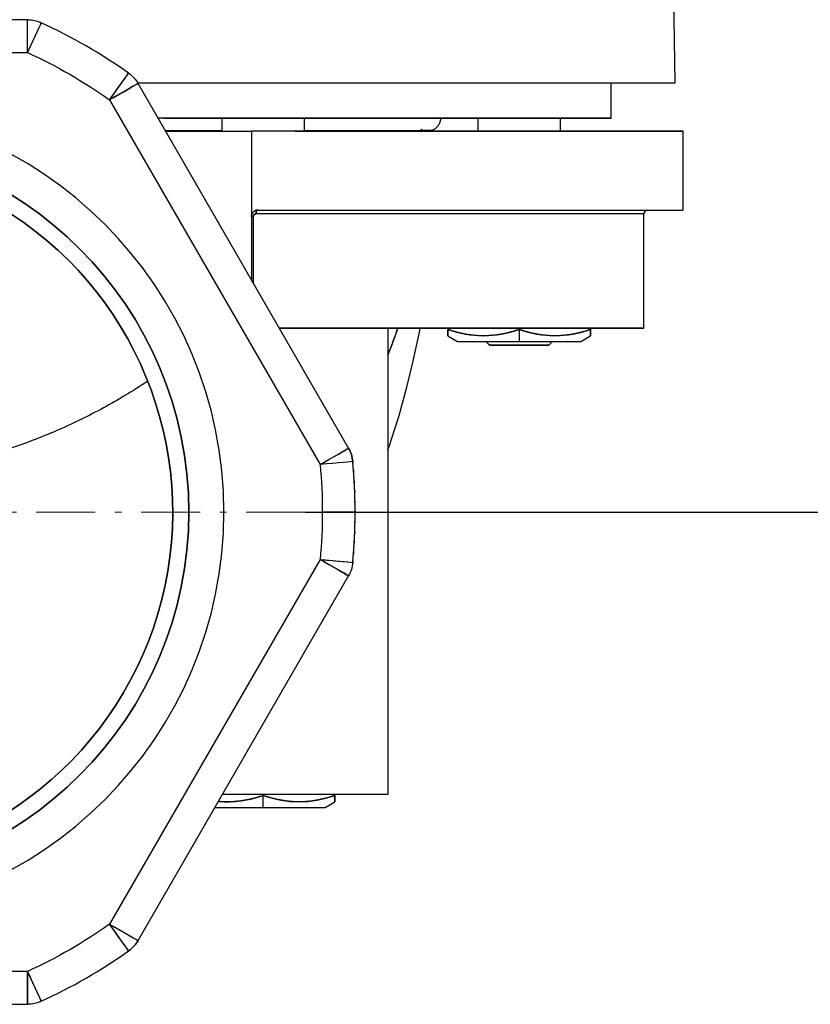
# Model space of a CAD drawing. Header units: millimetres. Extents: x 18 to 610, y -123 to 280.
# Tile 5 of 44: x 157 to 217, y 94 to 169. Entities that reach past the tile are written whole.
import ezdxf

# ---------------------------------------------------------------- set-up
doc = ezdxf.new("R2010")
doc.units = ezdxf.units.MM
doc.linetypes.add('CENTER', pattern=[8, 4.5, -1.5, 0.5, -1.5])
doc.linetypes.add('SOLID', pattern=[0])
doc.styles.add('Arial', font='Arial.ttf', dxfattribs={"height": 5})
doc.dimstyles.get("Standard").update_dxf_attribs({"dimtxt": 5, "dimasz": 5, "dimexe": 0.18, "dimexo": 0.0625, "dimgap": 0.09, "dimtad": 0, "dimtih": 1, "dimtoh": 1, "dimdec": 4, "dimzin": 0, "dimdsep": 46, "dimtxsty": 'Arial', "dimcen": 0.09, "dimadec": 0, "dimazin": 0, "dimtfac": 1, "dimtdec": 4, "dimtofl": 0, "dimtmove": 0, "dimatfit": 3, "dimfxl": 0, "dimtolj": 1, "dimtzin": 0, "dimarcsym": 0})

# ---------------------------------------------------------------- blocks, each defined once
blk = doc.blocks.new('*D12')
at = {"color": 0, "lineweight": -2}
for p, q in [((141.291, 261.363), (230.724, 261.363)), ((229.324, 136.763), (229.324, 256.363)), ((178.491, 131.763), (230.724, 131.763))]:
    blk.add_line(p, q, dxfattribs=at)
at = {"color": 0}
for points in [[(230.157, 256.363), (228.491, 256.363), (229.324, 261.363)], [(228.491, 136.763), (230.157, 136.763), (229.324, 131.763)]]:
    blk.add_solid(points, dxfattribs=at)
at = {"layer": 'Defpoints', "color": 0}
for p in [(141.291, 261.363), (229.324, 261.363), (178.491, 131.763)]:
    blk.add_point(p, dxfattribs=at)
at = {"color": 0, "lineweight": 9, "insert": (224.271, 196.563), "char_height": 5, "attachment_point": 5, "rotation": 90, "style": 'Arial'}
blk.add_mtext('\\A1;129.6', dxfattribs=at)
blk = doc.blocks.new('BlockOfCenters_2', base_point=(141.291, 131.763))
at = {"color": 6, "linetype": 'CENTER', "lineweight": 9}
for points in [[(141.291, 168.963), (141.291, 94.563)], [(178.491, 131.763), (104.091, 131.763)]]:
    blk.add_lwpolyline(points, dxfattribs=at)
blk = doc.blocks.new('BlockOfViews_3')
at = {"linetype": 'SOLID', "lineweight": 30}
for p, q in [((206.685, 164.463, -16.19), (206.367, 182.463, -15.927)), ((157.33, 169.263, 79.944), (125.252, 169.263, 79.944)), ((125.252, 166.763, 82.444), (157.33, 166.763, 82.444)), ((181.786, 136.623, 79.944), (165.747, 164.404, 79.944)), ((201.791, 161.763, -17.056), (201.791, 164.463, -17.056)), ((163.582, 163.154, 82.444), (179.621, 135.373, 82.444)), ((172.141, 161.763, 24.251), (172.141, 160.763, 24.251)), ((178.441, 160.763, 24.251), (178.441, 161.763, 24.251)), ((191.641, 161.763, -17.056), (191.641, 160.763, -17.056)), ((197.941, 160.763, -17.056), (197.941, 161.763, -17.056)), ((167.849, 160.763, 42.944), (174.391, 160.763, 42.944)), ((174.391, 160.763, 42.944), (174.391, 149.433, 43.824)), ((187.431, 160.812, -14.89), (187.294, 160.894, -16.561)), ((207.291, 154.763, -17.056), (207.291, 160.763, -17.056)), ((174.533, 154.263, 36.461), (174.533, 149.187, 36.461)), ((204.291, 145.763, -17.056), (204.291, 154.463, -17.056)), ((184.791, 145.763, 24.251), (184.791, 110.263, 24.251)), ((189.351, 145.763, -13.915), (189.351, 145.67, -13.915)), ((194.791, 145.67, -10.774), (194.791, 145.763, -10.774)), ((194.791, 145.67, -10.774), (194.791, 144.763, -12.344)), ((200.231, 145.763, -13.915), (200.231, 145.67, -13.915)), ((189.351, 145.184, -17.056), (190.082, 144.763, -16.898)), ((199.499, 144.763, -16.898), (200.231, 145.184, -17.056)), ((179.621, 128.154, 82.444), (163.582, 100.373, 82.444)), ((165.747, 99.123, 79.944), (181.786, 126.904, 79.944)), ((175.291, 110.17, 30.533), (175.291, 110.263, 30.533)), ((180.731, 110.17, 27.392), (180.731, 110.263, 27.392)), ((175.291, 109.263, 28.962), (175.291, 110.17, 30.533)), ((179.999, 109.263, 24.409), (180.731, 109.684, 24.251)), ((157.33, 96.763, 82.444), (125.252, 96.763, 82.444)), ((125.252, 94.263, 79.944), (157.33, 94.263, 79.944))]:
    blk.add_line(p, q, dxfattribs=at)
for points in [[(167.821, 160.812, 21.472), (170.72, 160.812, 19.345), (172.141, 160.812, 18.082)], [(178.441, 160.812, 11.338), (179.67, 160.812, 9.743), (182.01, 160.812, 6.031), (183.993, 160.812, 2.117), (185.601, 160.812, -1.966), (186.819, 160.812, -6.182), (187.638, 160.812, -10.493), (188.048, 160.812, -14.861), (187.431, 160.812, -14.89)], [(184.791, 136.482, 0.496), (184.964, 136.98, 0.133), (185.073, 137.307, 0.765), (185.642, 139.125, -0.513), (186.237, 141.279, -1.13), (186.695, 143.151, -2.326), (187.167, 145.324, -2.861), (187.25, 145.763, -3.112)]]:
    blk.add_polyline3d(points, dxfattribs=at)
at = {"linetype": 'SOLID', "lineweight": 30, "extrusion": (-1, -1.19438e-12, 0)}
blk.add_arc((-166.763, 79.944, -157.33), 2.5, 90, 180, dxfattribs=at)
at = {"linetype": 'SOLID', "lineweight": 30, "extrusion": (0, 0, -1)}
for centre, radius, start, end in [((-157.33, 166.763, -79.944), 2.5, 90, 114.61998), ((-141.291, 131.763, -82.444), 38.5, 114.61998, 125.38002), ((-141.291, 131.763, -82.444), 38.5, 114.61998, 125.38002), ((-163.582, 163.154, -79.944), 2.5, 125.38002, 150), ((-141.291, 131.763, -80.444), 28.33, 90.0005, 269.9995), ((-141.291, 131.763, -55.444), 27.1, 123.21159, 56.78841), ((-179.621, 135.373, -79.944), 2.5, 150, 174.61998), ((-141.291, 131.763, -82.444), 38.5, 174.61998, 180), ((-141.291, 131.763, -82.444), 38.5, 174.61998, 180), ((-141.291, 131.763, -79.944), 41, 174.61998, 174.75785), ((-141.291, 131.763, -79.944), 41, 175.54455, 175.7437), ((-141.291, 131.763, -79.944), 41, 176.72872, 176.897), ((-141.291, 131.763, -79.944), 41, 177.76082, 177.8838), ((-141.291, 131.763, -79.944), 41, 178.87582, 178.96584), ((-141.291, 131.763, -82.444), 38.5, 180, 185.38002), ((-141.291, 131.763, -82.444), 38.5, 180, 185.38002), ((-141.291, 131.763, -79.944), 41, 179.86619, 180), ((-141.291, 131.763, -79.944), 41, 180, 180.13381), ((-141.291, 131.763, -79.944), 41, 181.03416, 181.12418), ((-141.291, 131.763, -79.944), 41, 182.1162, 182.23918), ((-141.291, 131.763, -79.944), 41, 183.103, 183.27128), ((-141.291, 131.763, -79.944), 41, 184.2563, 184.45545), ((-179.621, 128.154, -79.944), 2.5, 185.38002, 210), ((-141.291, 131.763, -79.944), 41, 185.25285, 185.38002), ((-141.291, 131.763, -82.444), 38.5, 234.61998, 245.38002), ((-141.291, 131.763, -82.444), 38.5, 234.61998, 245.38002), ((-163.582, 100.373, -79.944), 2.5, 210, 234.61998), ((-157.33, 96.763, -79.944), 2.5, 245.38002, 270)]:
    blk.add_arc(centre, radius, start, end, dxfattribs=at)
at = {"linetype": 'SOLID', "lineweight": 30, "extrusion": (-1, 0, 0)}
for centre, radius, start, end in [((-166.763, 79.944, -157.33), 2.5, 90, 180), ((-155.76, -17.056, -189.351), 10.568, 342.70983, 347.51728), ((-155.76, -17.056, -189.351), 10.568, 359.82866, 17.29016), ((-96.763, 79.944, -157.33), 2.5, 0, 90)]:
    blk.add_arc(centre, radius, start, end, dxfattribs=at)
at = {"linetype": 'SOLID', "lineweight": 30, "extrusion": (0.909091, -0.416598, 0)}
blk.add_arc((217.146, 79.944, 73.554), 2.5, 0, 90, dxfattribs=at)
blk.add_arc((217.146, 79.944, 73.554), 2.5, 0, 90, dxfattribs=at)
at = {"linetype": 'SOLID', "lineweight": 30}
for centre, radius, start, end in [((141.291, 131.763, 79.944), 41, 54.61998, 65.38002), ((141.291, 131.763, 82.444), 31, 270.0005, 89.9995), ((141.291, 131.763, 82.444), 31, 270, 90), ((141.291, 131.763, 80.444), 28.33, 270, 90), ((204.591, 154.463, -17.056), 0.3, 90, 180), ((141.291, 131.763, 55.444), 27.1, 123.21161, 56.78839), ((179.621, 135.373, 79.944), 2.5, 5.38002, 30), ((141.291, 131.763, 79.944), 41, 0, 5.38002), ((141.291, 131.763, 79.944), 41, 354.61998, 0), ((163.582, 100.373, 79.944), 2.5, 305.38002, 330), ((141.291, 131.763, 79.944), 41, 294.61998, 305.38002)]:
    blk.add_arc(centre, radius, start, end, dxfattribs=at)
at = {"linetype": 'SOLID', "lineweight": 30, "extrusion": (-0.81533, 0.578997, 0)}
for start in [90, 94.89925]:
    blk.add_arc((-227.738, 79.944, -38.908), 2.5, start, 180, dxfattribs=at)
at = {"linetype": 'SOLID', "lineweight": 30, "extrusion": (0.5, -0.866025, 0)}
blk.add_arc((223.243, 79.944, -59.504), 2.5, 0, 90, dxfattribs=at)
at = {"linetype": 'SOLID', "lineweight": 30, "extrusion": (-0.5, 0.866025, 0)}
for centre, start in [((-223.243, 79.944, 59.504), 97.33431), ((-223.243, 79.944, 27.426), 90), ((-223.243, 79.944, 27.426), 97.33427)]:
    blk.add_arc(centre, 2.5, start, 180, dxfattribs=at)
at = {"linetype": 'SOLID', "lineweight": 30, "extrusion": (0, 1, 0)}
for centre, radius, start, end in [((-141.291, -17.056, 164.463), 65.4, 111.93166, 179.24208), ((-141.291, -17.055, 161.763), 60.5, 115.8845, 180.00006), ((-141.291, -17.056, 160.763), 66, 123.4812, 179.99993), ((-141.291, -17.056, 154.763), 66, 120.60329, 180), ((-141.291, -17.056, 154.763), 66, 123.27, 179.99993), ((-174.691, 36.716, 154.263), 0.3, 301.84655, 0), ((-141.291, -17.056, 145.763), 63, 123.98932, 129.45812), ((-141.291, -17.056, 145.763), 63, 129.45812, 180), ((-194.791, -17.056, 144.763), 4.711, 359.05273, 89.999), ((-194.791, -17.056, 144.763), 4.711, 90.001, 180.94727), ((-175.291, 24.251, 110.263), 9.5, 70.87126, 180.00001), ((-175.291, 24.251, 110.263), 9.5, 71.0762, 179.99945), ((-175.291, 24.251, 109.263), 4.711, 38.42845, 89.999), ((-175.291, 24.251, 109.263), 4.711, 90.001, 180.94727), ((-175.291, -58.362, 109.263), 4.711, 179.05273, 180.94727)]:
    blk.add_arc(centre, radius, start, end, dxfattribs=at)
at = {"linetype": 'SOLID', "lineweight": 30, "extrusion": (0, -1, 0)}
for centre, radius, start, end in [((141.291, -17.056, -161.763), 60.5, 0, 64.5678), ((141.291, -17.056, -160.763), 66, 0, 59.89971), ((141.291, -17.056, -154.463), 63, 2.13956, 57.94009), ((141.291, -17.056, -154.463), 63, 0, 57.94009), ((141.291, -17.056, -145.763), 63, 50.54188, 56.01129), ((141.291, -17.056, -145.763), 63, 2.55201, 50.54184), ((194.791, -17.056, -144.463), 2.25, 0.00184, 179.99816)]:
    blk.add_arc(centre, radius, start, end, dxfattribs=at)
at = {"linetype": 'SOLID', "lineweight": 30, "extrusion": (0.847494, 0, -0.530806)}
blk.add_arc((154.463, 123.844, 128.796), 0.3, 270.00015, 348.75055, dxfattribs=at)
at = {"linetype": 'SOLID', "lineweight": 30, "extrusion": (1.60814e-16, 0, -1)}
for start, end in [(0.00015, 8.37888), (32.88821, 89.99985)]:
    blk.add_arc((-204.591, 154.463, 17.056), 0.3, start, end, dxfattribs=at)
at = {"linetype": 'SOLID', "lineweight": 30, "extrusion": (-0.5, 2.22961e-12, 0.866025)}
for centre, start in [((-155.76, 160.166, -106.726), 342.70982), ((-120.26, 163.932, -61.203), 355.5976)]:
    blk.add_arc(centre, 10.568, start, 17.29018, dxfattribs=at)
at = {"linetype": 'SOLID', "lineweight": 30, "extrusion": (0.5, 4.77308e-13, 0.866025)}
for centre in [(155.76, -177.222, 88.065), (120.26, -139.681, 114.088)]:
    blk.add_arc(centre, 10.568, 162.70983, 197.29015, dxfattribs=at)
at = {"linetype": 'SOLID', "lineweight": 30, "extrusion": (1, 0, 0)}
for centre, radius, start, end in [((155.76, -17.056, 200.231), 10.568, 162.70981, 180.17133), ((155.76, -17.056, 200.231), 10.568, 192.48273, 197.2902), ((120.26, -58.362, 180.731), 10.568, 162.70981, 167.51728), ((120.26, -58.362, 180.731), 10.568, 192.48273, 197.2902), ((120.26, 24.251, 180.731), 10.568, 162.70981, 180.17133), ((120.26, 24.251, 180.731), 10.568, 192.48273, 197.2902), ((96.763, 79.944, 157.33), 2.5, 96.66725, 180)]:
    blk.add_arc(centre, radius, start, end, dxfattribs=at)
at = {"linetype": 'SOLID', "lineweight": 30, "extrusion": (-8.01848e-17, 1, -4.90974e-33)}
for centre, start in [((-194.791, -17.056, 144.763), 1.91489), ((-175.291, 24.251, 109.263), 38.41871)]:
    blk.add_arc(centre, 4.711, start, 90, dxfattribs=at)
at = {"linetype": 'SOLID', "lineweight": 30, "extrusion": (8.01848e-17, 1, 4.90974e-33)}
for centre in [(-194.791, -17.056, 144.763), (-175.291, 24.251, 109.263)]:
    blk.add_arc(centre, 4.711, 90, 178.08511, dxfattribs=at)
at = {"linetype": 'SOLID', "lineweight": 30, "extrusion": (0.093761, -0.995595, 0)}
blk.add_arc((191.523, 79.944, -117.935), 2.5, 0, 90, dxfattribs=at)
blk.add_arc((191.523, 79.944, -117.935), 2.5, 0, 90, dxfattribs=at)
at = {"linetype": 'SOLID', "lineweight": 30, "extrusion": (-6.12303e-17, -1, 0)}
blk.add_arc((179.791, 79.944, -131.763), 2.5, 0, 90, dxfattribs=at)
at = {"linetype": 'SOLID', "lineweight": 30, "extrusion": (6.12303e-17, 1, 0)}
blk.add_arc((-179.791, 79.944, 131.763), 2.5, 90, 180, dxfattribs=at)
at = {"linetype": 'SOLID', "lineweight": 30, "extrusion": (-0.5, -0.866025, 0)}
blk.add_arc((91.48, 79.944, -200.795), 2.5, 0, 90, dxfattribs=at)
at = {"linetype": 'SOLID', "lineweight": 30, "extrusion": (0.093761, 0.995595, 0)}
for start in [90, 94.95343]:
    blk.add_arc((-166.814, 79.944, 144.431), 2.5, start, 180, dxfattribs=at)
at = {"linetype": 'SOLID', "lineweight": 30, "extrusion": (0.5, 0.866025, 0)}
for centre, start in [((-91.48, 79.944, 200.795), 97.33427), ((-91.48, 79.944, 168.717), 90), ((-91.48, 79.944, 168.717), 97.33431)]:
    blk.add_arc(centre, 2.5, start, 180, dxfattribs=at)
at = {"linetype": 'SOLID', "lineweight": 30, "extrusion": (-0.81533, -0.578997, 0)}
for start, end in [(360, 90), (3.91984, 90.00001)]:
    blk.add_arc((12.876, 79.944, -191.489), 2.5, start, end, dxfattribs=at)
at = {"linetype": 'SOLID', "lineweight": 30, "extrusion": (0.909091, 0.416598, 0)}
for start in [90, 94.80043]:
    blk.add_arc((22.423, 79.944, 183.339), 2.5, start, 180, dxfattribs=at)
at = {"linetype": 'SOLID', "lineweight": 30}
for points, knots in [([(188.791, 161.763, -17.056), (188.791, 161.736, -17.056), (188.79, 161.708, -17.056), (188.785, 161.653, -17.056), (188.782, 161.626, -17.056), (188.773, 161.572, -17.056), (188.767, 161.545, -17.056), (188.754, 161.491, -17.056), (188.746, 161.465, -17.056), (188.728, 161.413, -17.056), (188.718, 161.387, -17.056), (188.696, 161.336, -17.056), (188.683, 161.312, -17.056), (188.657, 161.263, -17.056), (188.643, 161.24, -17.056), (188.613, 161.193, -17.056), (188.597, 161.171, -17.056), (188.563, 161.127, -17.056), (188.545, 161.106, -17.056), (188.508, 161.066, -17.056), (188.488, 161.046, -17.056), (188.448, 161.009, -17.056), (188.427, 160.991, -17.056), (188.383, 160.957, -17.056), (188.361, 160.941, -17.056), (188.315, 160.911, -17.056), (188.291, 160.897, -17.056), (188.243, 160.871, -17.056), (188.218, 160.859, -17.056), (188.167, 160.837, -17.056), (188.142, 160.827, -17.056), (188.09, 160.809, -17.056), (188.063, 160.801, -17.056), (188.01, 160.787, -17.056), (187.983, 160.782, -17.056), (187.928, 160.773, -17.056), (187.901, 160.769, -17.056), (187.846, 160.765, -17.056), (187.818, 160.763, -17.056), (187.791, 160.763, -17.056)], [0, 0, 0, 0, 0.082673, 0.082673, 0.165347, 0.165347, 0.24802, 0.24802, 0.330694, 0.330694, 0.413367, 0.413367, 0.496041, 0.496041, 0.578714, 0.578714, 0.661388, 0.661388, 0.744061, 0.744061, 0.826735, 0.826735, 0.909408, 0.909408, 0.992082, 0.992082, 1.074755, 1.074755, 1.157429, 1.157429, 1.240102, 1.240102, 1.322776, 1.322776, 1.405449, 1.405449, 1.488123, 1.488123, 1.570796, 1.570796, 1.570796, 1.570796]), ([(188.791, 161.763, -17.056), (188.791, 161.736, -17.056), (188.79, 161.708, -17.056), (188.785, 161.653, -17.056), (188.782, 161.626, -17.056), (188.773, 161.572, -17.056), (188.767, 161.545, -17.056), (188.754, 161.491, -17.056), (188.746, 161.465, -17.056), (188.728, 161.413, -17.056), (188.718, 161.387, -17.056), (188.696, 161.336, -17.056), (188.683, 161.312, -17.056), (188.657, 161.263, -17.056), (188.643, 161.24, -17.056), (188.613, 161.193, -17.056), (188.597, 161.171, -17.056), (188.563, 161.127, -17.056), (188.545, 161.106, -17.056), (188.508, 161.066, -17.056), (188.488, 161.046, -17.056), (188.448, 161.009, -17.056), (188.427, 160.991, -17.056), (188.383, 160.957, -17.056), (188.361, 160.941, -17.056), (188.315, 160.911, -17.056), (188.291, 160.897, -17.056), (188.243, 160.871, -17.056), (188.218, 160.859, -17.056), (188.167, 160.837, -17.056), (188.142, 160.827, -17.056), (188.09, 160.809, -17.056), (188.063, 160.801, -17.056), (188.01, 160.787, -17.056), (187.983, 160.782, -17.056), (187.928, 160.773, -17.056), (187.901, 160.769, -17.056), (187.846, 160.765, -17.056), (187.818, 160.763, -17.056), (187.791, 160.763, -17.056)], [0, 0, 0, 0, 0.082673, 0.082673, 0.165347, 0.165347, 0.24802, 0.24802, 0.330694, 0.330694, 0.413367, 0.413367, 0.496041, 0.496041, 0.578714, 0.578714, 0.661388, 0.661388, 0.744061, 0.744061, 0.826735, 0.826735, 0.909408, 0.909408, 0.992082, 0.992082, 1.074755, 1.074755, 1.157429, 1.157429, 1.240102, 1.240102, 1.322776, 1.322776, 1.405449, 1.405449, 1.488123, 1.488123, 1.570796, 1.570796, 1.570796, 1.570796]), ([(187.791, 160.763, -17.056), (187.767, 160.763, -17.032), (187.743, 160.764, -17.008), (187.696, 160.768, -16.961), (187.672, 160.77, -16.937), (187.625, 160.777, -16.89), (187.601, 160.781, -16.866), (187.554, 160.791, -16.819), (187.531, 160.797, -16.796), (187.484, 160.811, -16.75), (187.461, 160.819, -16.727), (187.415, 160.836, -16.681), (187.392, 160.845, -16.658), (187.366, 160.857, -16.632), (187.362, 160.859, -16.629), (187.359, 160.861, -16.625)], [0, 0, 0, 0, 0.0712752, 0.0712752, 0.1425505, 0.1425505, 0.2138257, 0.2138257, 0.285101, 0.285101, 0.3563762, 0.3563762, 0.4276514, 0.4276514, 0.4388967, 0.4388967, 0.4388967, 0.4388967]), ([(174.391, 154.263, 40.044), (174.391, 154.278, 40.044), (174.392, 154.293, 40.044), (174.394, 154.323, 40.042), (174.396, 154.338, 40.041), (174.402, 154.367, 40.038), (174.405, 154.381, 40.036), (174.413, 154.41, 40.032), (174.417, 154.424, 40.029), (174.427, 154.451, 40.023), (174.433, 154.465, 40.02), (174.445, 154.491, 40.013), (174.452, 154.503, 40.009), (174.467, 154.528, 40), (174.474, 154.54, 39.996), (174.491, 154.563, 39.986), (174.499, 154.574, 39.981), (174.517, 154.596, 39.971), (174.527, 154.606, 39.965), (174.546, 154.626, 39.954), (174.556, 154.635, 39.948), (174.577, 154.652, 39.936), (174.587, 154.661, 39.93), (174.609, 154.677, 39.917), (174.62, 154.684, 39.911), (174.643, 154.698, 39.897), (174.655, 154.704, 39.891), (174.678, 154.716, 39.877), (174.69, 154.722, 39.87), (174.714, 154.731, 39.856), (174.727, 154.736, 39.848), (174.751, 154.744, 39.834), (174.764, 154.747, 39.827), (174.789, 154.753, 39.812), (174.802, 154.755, 39.804), (174.827, 154.759, 39.789), (174.84, 154.761, 39.782), (174.865, 154.763, 39.767), (174.878, 154.763, 39.759), (174.891, 154.763, 39.752)], [0, 0, 0, 0, 0.0444019, 0.0444019, 0.0888037, 0.0888037, 0.1332056, 0.1332056, 0.1776075, 0.1776075, 0.2220093, 0.2220093, 0.2664112, 0.2664112, 0.3108131, 0.3108131, 0.3552149, 0.3552149, 0.3996168, 0.3996168, 0.4440187, 0.4440187, 0.4884205, 0.4884205, 0.5328224, 0.5328224, 0.5772243, 0.5772243, 0.6216261, 0.6216261, 0.666028, 0.666028, 0.7104299, 0.7104299, 0.7548317, 0.7548317, 0.7992336, 0.7992336, 0.8436355, 0.8436355, 0.8436355, 0.8436355]), ([(174.891, 154.763, 39.752), (174.878, 154.763, 39.759), (174.865, 154.763, 39.767), (174.84, 154.761, 39.782), (174.827, 154.759, 39.789), (174.802, 154.756, 39.804), (174.789, 154.753, 39.812), (174.764, 154.747, 39.827), (174.751, 154.744, 39.834), (174.727, 154.736, 39.848), (174.714, 154.731, 39.856), (174.69, 154.722, 39.87), (174.678, 154.716, 39.877), (174.655, 154.704, 39.891), (174.643, 154.698, 39.897), (174.62, 154.684, 39.911), (174.609, 154.677, 39.917), (174.587, 154.661, 39.93), (174.577, 154.652, 39.936), (174.556, 154.635, 39.948), (174.546, 154.626, 39.954), (174.527, 154.606, 39.965), (174.517, 154.596, 39.971), (174.499, 154.575, 39.981), (174.491, 154.563, 39.986), (174.474, 154.54, 39.996), (174.467, 154.528, 40), (174.452, 154.503, 40.009), (174.445, 154.491, 40.013), (174.433, 154.465, 40.02), (174.427, 154.451, 40.023), (174.417, 154.424, 40.029), (174.413, 154.41, 40.032), (174.405, 154.381, 40.036), (174.402, 154.367, 40.038), (174.396, 154.338, 40.041), (174.394, 154.323, 40.042), (174.392, 154.293, 40.044), (174.391, 154.278, 40.044), (174.391, 154.263, 40.044)], [0.000003, 0.000003, 0.000003, 0.000003, 0.079707, 0.079707, 0.159414, 0.159414, 0.239121, 0.239121, 0.318828, 0.318828, 0.398535, 0.398535, 0.478242, 0.478242, 0.557949, 0.557949, 0.637656, 0.637656, 0.717363, 0.717363, 0.79707, 0.79707, 0.876777, 0.876777, 0.956484, 0.956484, 1.036191, 1.036191, 1.115898, 1.115898, 1.195605, 1.195605, 1.275311, 1.275311, 1.355018, 1.355018, 1.434725, 1.434725, 1.514432, 1.514432, 1.514432, 1.514432]), ([(174.549, 154.628, 36.676), (174.551, 154.63, 36.676), (174.553, 154.632, 36.675), (174.555, 154.634, 36.675), (174.556, 154.635, 36.674)], [0.296641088, 0.296641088, 0.296641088, 0.296641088, 0.302299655, 0.30361569, 0.30361569, 0.30361569, 0.30361569]), ([(174.71, 154.729, 36.636), (174.711, 154.73, 36.636), (174.713, 154.731, 36.635), (174.715, 154.731, 36.635), (174.716, 154.732, 36.635)], [0.441061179, 0.441061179, 0.441061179, 0.441061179, 0.444316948, 0.445744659, 0.445744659, 0.445744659, 0.445744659]), ([(174.732, 154.463, 36.337), (174.726, 154.463, 36.34), (174.721, 154.463, 36.343), (174.711, 154.462, 36.35), (174.706, 154.462, 36.353), (174.695, 154.46, 36.359), (174.69, 154.459, 36.363), (174.68, 154.456, 36.369), (174.675, 154.455, 36.372), (174.664, 154.452, 36.379), (174.659, 154.45, 36.382), (174.65, 154.445, 36.388), (174.645, 154.443, 36.391), (174.635, 154.438, 36.397), (174.631, 154.436, 36.4), (174.621, 154.43, 36.405), (174.617, 154.427, 36.408), (174.608, 154.42, 36.414), (174.604, 154.417, 36.416), (174.596, 154.41, 36.421), (174.592, 154.406, 36.424), (174.584, 154.398, 36.429), (174.581, 154.394, 36.431), (174.574, 154.385, 36.435), (174.57, 154.381, 36.437), (174.564, 154.371, 36.441), (174.561, 154.367, 36.443), (174.556, 154.357, 36.446), (174.553, 154.352, 36.448), (174.548, 154.341, 36.451), (174.546, 154.336, 36.452), (174.542, 154.325, 36.455), (174.541, 154.32, 36.456), (174.538, 154.309, 36.457), (174.537, 154.303, 36.458), (174.535, 154.292, 36.459), (174.534, 154.286, 36.46), (174.533, 154.275, 36.461), (174.533, 154.269, 36.461), (174.533, 154.263, 36.461)], [0, 0, 0, 0, 0.00029348, 0.00029348, 0.000586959, 0.000586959, 0.000880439, 0.000880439, 0.001173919, 0.001173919, 0.001467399, 0.001467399, 0.001760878, 0.001760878, 0.002054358, 0.002054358, 0.002347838, 0.002347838, 0.002641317, 0.002641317, 0.002934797, 0.002934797, 0.003228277, 0.003228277, 0.003521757, 0.003521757, 0.003815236, 0.003815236, 0.004108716, 0.004108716, 0.004402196, 0.004402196, 0.004695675, 0.004695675, 0.004989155, 0.004989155, 0.005282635, 0.005282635, 0.005576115, 0.005576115, 0.005576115, 0.005576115]), ([(174.533, 154.263, 36.461), (174.533, 154.271, 36.461), (174.533, 154.281, 36.46), (174.535, 154.296, 36.459), (174.537, 154.306, 36.458), (174.54, 154.317, 36.456), (174.543, 154.327, 36.454), (174.546, 154.337, 36.452), (174.55, 154.346, 36.45), (174.555, 154.356, 36.447), (174.56, 154.365, 36.444), (174.565, 154.374, 36.44), (174.571, 154.382, 36.437), (174.577, 154.39, 36.433), (174.584, 154.397, 36.429), (174.591, 154.405, 36.425), (174.598, 154.411, 36.42), (174.605, 154.418, 36.416), (174.615, 154.426, 36.41), (174.625, 154.433, 36.403), (174.636, 154.439, 36.396), (174.647, 154.445, 36.389), (174.661, 154.451, 36.381), (174.678, 154.456, 36.37), (174.702, 154.462, 36.355), (174.72, 154.463, 36.344), (174.732, 154.463, 36.337)], [0, 0, 0, 0, 0.0386425, 0.0579317, 0.0771835, 0.0963832, 0.1155252, 0.1346006, 0.1536035, 0.1724821, 0.1912797, 0.2099934, 0.228623, 0.2471631, 0.2656211, 0.2839986, 0.3022997, 0.3202498, 0.338134, 0.3737144, 0.3914279, 0.4090968, 0.4443169, 0.4794055, 0.5144442, 0.5845906, 0.5845906, 0.5845906, 0.5845906]), ([(184.791, 143.708, 5.761), (184.922, 144.042, 5.511), (185.049, 144.378, 5.263), (185.299, 145.063, 4.767), (185.422, 145.412, 4.518), (185.54, 145.763, 4.272)], [10.30258, 10.30258, 10.30258, 10.30258, 11.240327, 11.240327, 12.200814, 12.200814, 12.200814, 12.200814]), ([(185.54, 145.763, 4.272), (185.526, 145.721, 4.302), (185.512, 145.679, 4.331), (185.368, 145.256, 4.628), (185.233, 144.878, 4.899), (184.996, 144.237, 5.367), (184.895, 143.973, 5.562), (184.792, 143.711, 5.759)], [10.856494, 10.856494, 10.856494, 10.856494, 11.028637, 11.028637, 12.604157, 12.604157, 13.718138, 13.718138, 13.718138, 13.718138]), ([(194.791, 145.67, -10.774), (194.698, 145.639, -10.828), (194.604, 145.609, -10.882), (194.415, 145.551, -10.991), (194.321, 145.524, -11.045), (194.132, 145.471, -11.154), (194.037, 145.446, -11.209), (193.847, 145.399, -11.319), (193.751, 145.377, -11.374), (193.56, 145.337, -11.485), (193.464, 145.318, -11.54), (193.272, 145.284, -11.651), (193.175, 145.269, -11.707), (192.982, 145.242, -11.818), (192.885, 145.23, -11.874), (192.692, 145.211, -11.986), (192.595, 145.203, -12.042), (192.4, 145.191, -12.154), (192.303, 145.187, -12.21), (192.108, 145.184, -12.323), (192.011, 145.184, -12.379), (191.816, 145.188, -12.491), (191.719, 145.192, -12.547), (191.525, 145.205, -12.66), (191.428, 145.213, -12.716), (191.234, 145.233, -12.827), (191.137, 145.245, -12.883), (190.944, 145.272, -12.995), (190.848, 145.288, -13.051), (190.655, 145.322, -13.162), (190.56, 145.341, -13.217), (190.368, 145.383, -13.327), (190.273, 145.405, -13.382), (190.083, 145.452, -13.492), (189.988, 145.477, -13.547), (189.799, 145.53, -13.656), (189.704, 145.558, -13.711), (189.522, 145.614, -13.816), (189.435, 145.642, -13.866), (189.351, 145.67, -13.915)], [0, 0, 0, 0, 0.192127, 0.192127, 0.384254, 0.384254, 0.576381, 0.576381, 0.768508, 0.768508, 0.960635, 0.960635, 1.152762, 1.152762, 1.344889, 1.344889, 1.537016, 1.537016, 1.729143, 1.729143, 1.92127, 1.92127, 2.113397, 2.113397, 2.305524, 2.305524, 2.497651, 2.497651, 2.689778, 2.689778, 2.881905, 2.881905, 3.074032, 3.074032, 3.266159, 3.266159, 3.458286, 3.458286, 3.650413, 3.650413, 3.650413, 3.650413]), ([(189.351, 145.67, -13.915), (189.351, 145.644, -14.004), (189.351, 145.618, -14.096), (189.351, 145.567, -14.287), (189.351, 145.541, -14.386), (189.351, 145.491, -14.592), (189.351, 145.465, -14.7), (189.351, 145.416, -14.927), (189.351, 145.392, -15.04), (189.351, 145.349, -15.268), (189.351, 145.329, -15.383), (189.351, 145.292, -15.612), (189.351, 145.276, -15.726), (189.351, 145.247, -15.956), (189.351, 145.235, -16.072), (189.351, 145.214, -16.303), (189.351, 145.205, -16.418), (189.351, 145.192, -16.65), (189.351, 145.188, -16.766), (189.351, 145.185, -16.94), (189.351, 145.184, -16.998), (189.351, 145.184, -17.056)], [0, 0, 0, 0, 0.159571, 0.159571, 0.319142, 0.319142, 0.478713, 0.478713, 0.638284, 0.638284, 0.797855, 0.797855, 0.957426, 0.957426, 1.116997, 1.116997, 1.276568, 1.276568, 1.436138, 1.436138, 1.515924, 1.515924, 1.515924, 1.515924]), ([(200.231, 145.67, -13.915), (200.147, 145.642, -13.866), (200.059, 145.614, -13.816), (199.878, 145.558, -13.711), (199.783, 145.53, -13.656), (199.594, 145.477, -13.547), (199.499, 145.452, -13.492), (199.309, 145.405, -13.382), (199.214, 145.383, -13.327), (199.022, 145.341, -13.217), (198.926, 145.322, -13.162), (198.734, 145.288, -13.051), (198.638, 145.272, -12.995), (198.445, 145.245, -12.883), (198.348, 145.233, -12.827), (198.154, 145.213, -12.716), (198.057, 145.205, -12.66), (197.863, 145.192, -12.547), (197.765, 145.188, -12.491), (197.571, 145.184, -12.379), (197.474, 145.184, -12.323), (197.279, 145.187, -12.21), (197.182, 145.191, -12.154), (196.987, 145.203, -12.042), (196.89, 145.211, -11.986), (196.697, 145.23, -11.874), (196.6, 145.242, -11.818), (196.407, 145.269, -11.707), (196.31, 145.284, -11.651), (196.118, 145.318, -11.54), (196.022, 145.337, -11.485), (195.83, 145.377, -11.374), (195.735, 145.399, -11.319), (195.545, 145.446, -11.209), (195.45, 145.471, -11.154), (195.261, 145.524, -11.045), (195.166, 145.551, -10.991), (194.978, 145.609, -10.882), (194.884, 145.639, -10.828), (194.791, 145.67, -10.774)], [0, 0, 0, 0, 0.173589, 0.173589, 0.347177, 0.347177, 0.520766, 0.520766, 0.694354, 0.694354, 0.867943, 0.867943, 1.041531, 1.041531, 1.21512, 1.21512, 1.388708, 1.388708, 1.562297, 1.562297, 1.735886, 1.735886, 1.909474, 1.909474, 2.083063, 2.083063, 2.256651, 2.256651, 2.43024, 2.43024, 2.603828, 2.603828, 2.777417, 2.777417, 2.951005, 2.951005, 3.124594, 3.124594, 3.298183, 3.298183, 3.298183, 3.298183]), ([(200.231, 145.184, -17.056), (200.231, 145.184, -16.998), (200.231, 145.185, -16.94), (200.231, 145.188, -16.766), (200.231, 145.192, -16.65), (200.231, 145.205, -16.418), (200.231, 145.214, -16.303), (200.231, 145.235, -16.072), (200.231, 145.247, -15.956), (200.231, 145.276, -15.726), (200.231, 145.292, -15.612), (200.231, 145.329, -15.383), (200.231, 145.349, -15.268), (200.231, 145.392, -15.04), (200.231, 145.416, -14.927), (200.231, 145.465, -14.7), (200.231, 145.491, -14.592), (200.231, 145.541, -14.386), (200.231, 145.567, -14.287), (200.231, 145.618, -14.096), (200.231, 145.644, -14.004), (200.231, 145.67, -13.915)], [1.515924, 1.515924, 1.515924, 1.515924, 1.595709, 1.595709, 1.75528, 1.75528, 1.914851, 1.914851, 2.074422, 2.074422, 2.233993, 2.233993, 2.393564, 2.393564, 2.553135, 2.553135, 2.712706, 2.712706, 2.872277, 2.872277, 3.031848, 3.031848, 3.031848, 3.031848]), ([(166.488, 141.728, -14.24), (165.915, 141.347, -14.116), (165.334, 140.979, -13.995), (163.671, 139.982, -13.663), (162.569, 139.383, -13.458), (160.315, 138.28, -13.073), (159.164, 137.775, -12.893), (156.818, 136.862, -12.562), (155.624, 136.454, -12.411), (153.203, 135.737, -12.144), (151.975, 135.429, -12.027), (149.497, 134.914, -11.831), (148.245, 134.707, -11.751), (146.358, 134.474, -11.661), (145.726, 134.41, -11.636), (144.462, 134.306, -11.596), (143.829, 134.267, -11.581), (142.877, 134.228, -11.565), (142.559, 134.219, -11.561), (141.925, 134.206, -11.556), (141.608, 134.202, -11.556), (140.974, 134.202, -11.556), (140.657, 134.206, -11.556), (140.023, 134.219, -11.561), (139.705, 134.228, -11.565), (138.753, 134.267, -11.581), (138.12, 134.306, -11.596), (136.855, 134.41, -11.636), (136.224, 134.474, -11.661), (134.336, 134.707, -11.751), (133.085, 134.914, -11.831), (130.607, 135.429, -12.027), (129.379, 135.737, -12.144), (126.958, 136.454, -12.411), (125.764, 136.862, -12.562), (123.418, 137.775, -12.893), (122.266, 138.28, -13.073), (120.013, 139.383, -13.458), (118.911, 139.982, -13.663), (117.248, 140.979, -13.995), (116.666, 141.347, -14.116), (116.094, 141.728, -14.24)], [0.21324, 0.21324, 0.21324, 0.21324, 0.261126, 0.261126, 0.348168, 0.348168, 0.435209, 0.435209, 0.522251, 0.522251, 0.609293, 0.609293, 0.696335, 0.696335, 0.739856, 0.739856, 0.783377, 0.783377, 0.805137, 0.805137, 0.826898, 0.826898, 0.848658, 0.848658, 0.870419, 0.870419, 0.91394, 0.91394, 0.957461, 0.957461, 1.044503, 1.044503, 1.131544, 1.131544, 1.218586, 1.218586, 1.305628, 1.305628, 1.39267, 1.39267, 1.440556, 1.440556, 1.440556, 1.440556]), ([(175.291, 110.17, 30.533), (175.197, 110.139, 30.479), (175.104, 110.109, 30.425), (174.915, 110.051, 30.316), (174.821, 110.024, 30.262), (174.632, 109.971, 30.152), (174.537, 109.946, 30.098), (174.347, 109.899, 29.988), (174.251, 109.877, 29.933), (174.06, 109.837, 29.822), (173.964, 109.818, 29.767), (173.772, 109.784, 29.656), (173.675, 109.769, 29.6), (173.482, 109.742, 29.489), (173.385, 109.73, 29.433), (173.192, 109.711, 29.321), (173.094, 109.703, 29.265), (172.9, 109.691, 29.153), (172.803, 109.687, 29.096), (172.608, 109.684, 28.984), (172.511, 109.684, 28.928), (172.316, 109.688, 28.815), (172.219, 109.692, 28.759), (172.036, 109.704, 28.654), (171.951, 109.711, 28.604), (171.865, 109.719, 28.555)], [0, 0, 0, 0, 0.192127, 0.192127, 0.384254, 0.384254, 0.576381, 0.576381, 0.768508, 0.768508, 0.960635, 0.960635, 1.152762, 1.152762, 1.344889, 1.344889, 1.537016, 1.537016, 1.729143, 1.729143, 1.92127, 1.92127, 2.113397, 2.113397, 2.282979, 2.282979, 2.282979, 2.282979]), ([(180.731, 110.17, 27.392), (180.646, 110.142, 27.441), (180.559, 110.114, 27.491), (180.378, 110.058, 27.596), (180.283, 110.03, 27.65), (180.094, 109.977, 27.76), (179.999, 109.952, 27.815), (179.809, 109.905, 27.924), (179.713, 109.883, 27.98), (179.522, 109.841, 28.09), (179.426, 109.822, 28.145), (179.234, 109.788, 28.256), (179.138, 109.772, 28.312), (178.945, 109.745, 28.423), (178.848, 109.733, 28.479), (178.654, 109.713, 28.591), (178.557, 109.705, 28.647), (178.363, 109.692, 28.759), (178.265, 109.688, 28.815), (178.071, 109.684, 28.928), (177.974, 109.684, 28.984), (177.779, 109.687, 29.096), (177.682, 109.691, 29.153), (177.487, 109.703, 29.265), (177.39, 109.711, 29.321), (177.197, 109.73, 29.433), (177.1, 109.742, 29.489), (176.907, 109.769, 29.6), (176.81, 109.784, 29.656), (176.618, 109.818, 29.767), (176.522, 109.837, 29.822), (176.33, 109.877, 29.933), (176.235, 109.899, 29.988), (176.045, 109.946, 30.098), (175.95, 109.971, 30.152), (175.761, 110.024, 30.262), (175.666, 110.051, 30.316), (175.478, 110.109, 30.425), (175.384, 110.139, 30.479), (175.291, 110.17, 30.533)], [0, 0, 0, 0, 0.173589, 0.173589, 0.347177, 0.347177, 0.520766, 0.520766, 0.694354, 0.694354, 0.867943, 0.867943, 1.041531, 1.041531, 1.21512, 1.21512, 1.388708, 1.388708, 1.562297, 1.562297, 1.735886, 1.735886, 1.909474, 1.909474, 2.083063, 2.083063, 2.256651, 2.256651, 2.43024, 2.43024, 2.603828, 2.603828, 2.777417, 2.777417, 2.951005, 2.951005, 3.124594, 3.124594, 3.298183, 3.298183, 3.298183, 3.298183]), ([(180.731, 109.684, 24.251), (180.731, 109.684, 24.309), (180.731, 109.685, 24.367), (180.731, 109.688, 24.541), (180.731, 109.692, 24.657), (180.731, 109.705, 24.889), (180.731, 109.714, 25.004), (180.731, 109.735, 25.235), (180.731, 109.747, 25.351), (180.731, 109.776, 25.581), (180.731, 109.792, 25.695), (180.731, 109.829, 25.924), (180.731, 109.849, 26.039), (180.731, 109.892, 26.267), (180.731, 109.916, 26.38), (180.731, 109.965, 26.607), (180.731, 109.991, 26.715), (180.73, 110.041, 26.921), (180.73, 110.067, 27.02), (180.731, 110.118, 27.211), (180.731, 110.144, 27.302), (180.731, 110.17, 27.392)], [1.515924, 1.515924, 1.515924, 1.515924, 1.595709, 1.595709, 1.75528, 1.75528, 1.914851, 1.914851, 2.074422, 2.074422, 2.233993, 2.233993, 2.393564, 2.393564, 2.553135, 2.553135, 2.712706, 2.712706, 2.872277, 2.872277, 3.031848, 3.031848, 3.031848, 3.031848])]:
    blk.add_open_spline(points, degree=3, knots=knots, dxfattribs=at)
for points, degree in [([(187.604, 160.781, -17.242), (187.604, 160.781, -17.242), (187.604, 160.781, -17.243), (187.603, 160.781, -17.243)], 3), ([(174.434, 154.467, 36.705), (174.435, 154.468, 36.705), (174.435, 154.469, 36.705), (174.435, 154.469, 36.705)], 3), ([(191.805, 145.199, -17.056), (191.814, 145.191, -17.056)], 1), ([(192.241, 144.763, -17.056), (192.541, 144.463, -17.056)], 1), ([(197.341, 144.763, -17.056), (197.041, 144.463, -17.056)], 1), ([(197.777, 145.199, -17.056), (197.768, 145.191, -17.056)], 1), ([(192.541, 144.463, -17.056), (192.541, 144.463, -16.761), (192.659, 144.463, -16.172), (193.159, 144.463, -15.424), (193.908, 144.463, -14.923), (194.791, 144.463, -14.748), (195.674, 144.463, -14.923), (196.423, 144.463, -15.424), (196.923, 144.463, -16.172), (197.041, 144.463, -16.761), (197.041, 144.463, -17.056)], 3)]:
    blk.add_open_spline(points, degree=degree, dxfattribs=at)
for points, weights in [([(174.861, 154.758, 36.543), (174.732, 154.711, 36.337), (174.732, 154.463, 36.337)], [0.933946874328, 0.74504830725, 1]), ([(174.391, 154.263, 36.716), (174.391, 154.263, 36.549), (174.533, 154.263, 36.461)], [1, 0.873969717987, 1])]:
    blk.add_rational_spline(points, weights, degree=2, dxfattribs=at)
blk.add_blockref('BlockOfCenters_2', (141.291, 131.763))

msp = doc.modelspace()

# ---------------------------------------------------------------- block references
msp.add_blockref('BlockOfViews_3', (0, 0))

# ---------------------------------------------------------------- dimensions: what is measured, and where the dimension line sits
at = {"lineweight": 9}
dim = msp.add_linear_dim(base=(229.324, 261.363), p1=(178.491, 131.763), p2=(141.291, 261.363), angle=90, dimstyle='Standard', override={"dimtxt": 5, "dimasz": 5, "dimexe": 1.4, "dimexo": 0, "dimgap": 2.5, "dimtad": 1, "dimtih": 0, "dimtoh": 1, "dimdec": 1, "dimlfac": 1, "dimpost": '<>', "dimsah": 1, "dimse1": 0, "dimse2": 0, "dimtix": 1}, dxfattribs=at)
dim.commit()
dim.dimension.update_dxf_attribs({"geometry": '*D12', "text_midpoint": (229.324, 196.563), "dimtype": 160})

doc.saveas('drawing.dxf')
